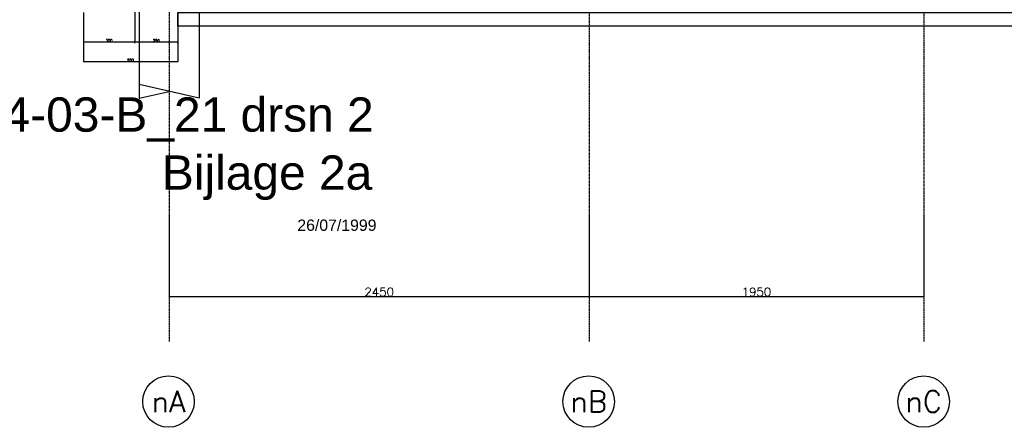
# Model space of a CAD drawing. Extents: x 0 to 297174, y -27731 to 163980.
# Tile 2 of 152: x 106804 to 112546, y 88697 to 91074. Entities that reach past the tile are written whole.
import ezdxf
from ezdxf.enums import TextEntityAlignment as Align

# ---------------------------------------------------------------- set-up
doc = ezdxf.new("R2010")
doc.units = 0
doc.header["$LTSCALE"] = 5
doc.header["$MEASUREMENT"] = 0
doc.header["$PDMODE"] = 3
doc.header["$PDSIZE"] = 0.1
for name, pattern in [('DASHDOT', [1, 0.5, -0.25, 0, -0.25]), ('DASHED', [0.75, 0.5, -0.25]), ('DD1', [2.66667, 1.66667, -0.5, 0, -0.5])]:
    doc.linetypes.add(name, pattern=pattern)
doc.layers.get('0').update_dxf_attribs({"linetype": 'CONTINUOUS'})
doc.layers.get('DEFPOINTS').update_dxf_attribs({"linetype": 'CONTINUOUS'})
for name, color, linetype in [('A--L$7A-_STRAMIEN', 1, 'DASHDOT'), ('A--L17--', 7, 'CONTINUOUS'), ('A--L17--_F123-', 7, 'CONTINUOUS'), ('A--L31--', 2, 'CONTINUOUS'), ('A--M$1A-_F123-', 1, 'CONTINUOUS'), ('A--M1$A-_F123-', 1, 'CONTINUOUS'), ('A--T$1A-_F123-_0_25MM', 2, 'CONTINUOUS'), ('A--T$7A-_STRAMIEN', 2, 'CONTINUOUS'), ('STRAMIEN', 8, 'DD1'), ('X--LR---_CP', 7, 'CONTINUOUS')]:
    doc.layers.add(name, color=color, linetype=linetype)
doc.styles.add('ALFA-0_25', font='ROMANS')
doc.styles.add('EB1', font='ARIAL.TTF')
doc.styles.add('HIEMSTRA', font='romans.shx')
doc.dimstyles.new('ALFA25', dxfattribs={"dimtxt": 50, "dimasz": 2, "dimexe": 0.3, "dimexo": 0.3, "dimgap": 2, "dimtad": 1, "dimdec": 0, "dimzin": 0, "dimdsep": 46, "dimtxsty": 'HIEMSTRA', "dimblk1": 'OBLIQUE', "dimblk2": 'OBLIQUE', "dimsah": 1, "dimcen": 0.09, "dimdle": 0.3, "dimclrd": 1, "dimclre": 1, "dimclrt": 2, "dimadec": 0, "dimazin": 0, "dimtfac": 0.75, "dimtdec": 4, "dimtix": 1, "dimtmove": 2, "dimatfit": 3, "dimldrblk": 'OBLIQUE', "dimfxl": 0, "dimtvp": 625, "dimtolj": 1, "dimtzin": 0, "dimarcsym": 0})

# ---------------------------------------------------------------- blocks, each defined once
blk = doc.blocks.new('STRAM_CIR')
at = {"layer": 'A--L$7A-_STRAMIEN', "linetype": 'Continuous'}
blk.add_circle((0, 0), 3, dxfattribs=at)
blk = doc.blocks.new('Q010075-')
at = {"layer": 'A--L17--_F123-', "color": 1, "linetype": 'DASHED'}
blk.add_lwpolyline([(-175, 0), (-175, 80), (175, 80), (175, 0)], dxfattribs=at)
at = {"layer": 'A--L17--_F123-', "color": 1, "linetype": 'Continuous'}
for points in [[(175, 0), (175, -500), (-175, -420)], [(-175, 0), (-175, -500), (0, -460)]]:
    blk.add_lwpolyline(points, dxfattribs=at)
at = {"layer": 'X--LR---_CP'}
for p in [(-175, 0), (-175, 0), (175, 0)]:
    blk.add_point(p, dxfattribs=at)
blk = doc.blocks.new('_OBLIQUE')
at = {"color": 0, "linetype": 'ByBlock'}
blk.add_line((-0.5, -0.5), (0.5, 0.5), dxfattribs=at)
blk = doc.blocks.new('*D318')
at = {"color": 1, "linetype": 'ByBlock'}
for p, q in [((107675.7, 89932.7), (107675.7, 89458.8)), ((110125.7, 89932.7), (110125.7, 89458.8)), ((107675.4, 89459.1), (110126, 89459.1))]:
    blk.add_line(p, q, dxfattribs=at)
at = {"layer": 'DEFPOINTS', "color": 0, "linetype": 'ByBlock'}
for p in [(107675.7, 89933), (110125.7, 89933), (110125.7, 89459.1)]:
    blk.add_point(p, dxfattribs=at)
at = {"color": 1, "linetype": 'ByBlock', "xscale": 2, "yscale": 2, "zscale": 2, "rotation": 180}
blk.add_blockref('_OBLIQUE', (107675.7, 89459.1), dxfattribs=at)
at = {"color": 1, "linetype": 'ByBlock', "xscale": 2, "yscale": 2, "zscale": 2}
blk.add_blockref('_OBLIQUE', (110125.7, 89459.1), dxfattribs=at)
at = {"color": 2, "linetype": 'ByBlock', "insert": (108900.7, 89486.1), "char_height": 50, "attachment_point": 5, "style": 'HIEMSTRA'}
blk.add_mtext('\\A1;2450', dxfattribs=at)
blk = doc.blocks.new('*D319')
at = {"color": 1, "linetype": 'ByBlock'}
for p, q in [((110125.7, 89932.7), (110125.7, 89458.8)), ((112075.7, 89932.7), (112075.7, 89458.8)), ((110125.4, 89459.1), (112076, 89459.1))]:
    blk.add_line(p, q, dxfattribs=at)
at = {"layer": 'DEFPOINTS', "color": 0, "linetype": 'ByBlock'}
for p in [(110125.7, 89933), (112075.7, 89933), (112075.7, 89459.1)]:
    blk.add_point(p, dxfattribs=at)
at = {"color": 1, "linetype": 'ByBlock', "xscale": 2, "yscale": 2, "zscale": 2, "rotation": 180}
blk.add_blockref('_OBLIQUE', (110125.7, 89459.1), dxfattribs=at)
at = {"color": 1, "linetype": 'ByBlock', "xscale": 2, "yscale": 2, "zscale": 2}
blk.add_blockref('_OBLIQUE', (112075.7, 89459.1), dxfattribs=at)
at = {"color": 2, "linetype": 'ByBlock', "insert": (111100.7, 89486.1), "char_height": 50, "attachment_point": 5, "style": 'HIEMSTRA'}
blk.add_mtext('\\A1;1950', dxfattribs=at)
blk = doc.blocks.new('*D343')
at = {"layer": 'A--M1$A-_F123-', "color": 1, "lineweight": -2}
for p, q in [((107175.7, 91115.8), (107175.7, 90829.3)), ((107725.7, 91115.8), (107725.7, 90829.3)), ((107175.6, 90829.4), (107725.8, 90829.4))]:
    blk.add_line(p, q, dxfattribs=at)
at = {"layer": 'DEFPOINTS', "color": 0}
for p in [(107175.7, 91115.9), (107725.7, 91115.9), (107725.7, 90829.4)]:
    blk.add_point(p, dxfattribs=at)
at = {"layer": 'A--M1$A-_F123-', "color": 1, "lineweight": -2, "xscale": 0.6, "yscale": 0.6, "zscale": 0.6, "rotation": 180}
blk.add_blockref('_OBLIQUE', (107175.7, 90829.4), dxfattribs=at)
at = {"layer": 'A--M1$A-_F123-', "color": 1, "lineweight": -2, "xscale": 0.6, "yscale": 0.6, "zscale": 0.6}
blk.add_blockref('_OBLIQUE', (107725.7, 90829.4), dxfattribs=at)
at = {"layer": 'A--M1$A-_F123-', "color": 2, "insert": (107450.7, 90837.5), "char_height": 15, "attachment_point": 5, "style": 'HIEMSTRA'}
blk.add_mtext('\\A1;550', dxfattribs=at)
blk = doc.blocks.new('*D344')
at = {"layer": 'A--M1$A-_F123-', "color": 1, "lineweight": -2}
for p, q in [((107475.7, 91465.8), (107475.7, 90944)), ((107175.7, 91115.8), (107175.7, 90944)), ((107175.6, 90944.1), (107475.8, 90944.1))]:
    blk.add_line(p, q, dxfattribs=at)
at = {"layer": 'DEFPOINTS', "color": 0}
for p in [(107475.7, 91465.9), (107175.7, 91115.9), (107475.7, 90944.1)]:
    blk.add_point(p, dxfattribs=at)
at = {"layer": 'A--M1$A-_F123-', "color": 1, "lineweight": -2, "xscale": 0.6, "yscale": 0.6, "zscale": 0.6, "rotation": 180}
blk.add_blockref('_OBLIQUE', (107175.7, 90944.1), dxfattribs=at)
at = {"layer": 'A--M1$A-_F123-', "color": 1, "lineweight": -2, "xscale": 0.6, "yscale": 0.6, "zscale": 0.6}
blk.add_blockref('_OBLIQUE', (107475.7, 90944.1), dxfattribs=at)
at = {"layer": 'A--M1$A-_F123-', "color": 2, "insert": (107325.7, 90952.2), "char_height": 15, "attachment_point": 5, "style": 'HIEMSTRA'}
blk.add_mtext('\\A1;300', dxfattribs=at)
blk = doc.blocks.new('*D347')
at = {"layer": 'A--M$1A-_F123-', "color": 1, "lineweight": -2}
for p, q in [((107475.6, 90944.1), (107725.8, 90944.1)), ((107475.7, 90937.2), (107475.7, 90944.2)), ((107725.7, 90937.2), (107725.7, 90944.2))]:
    blk.add_line(p, q, dxfattribs=at)
at = {"layer": 'DEFPOINTS', "color": 0}
for p in [(107725.7, 90944.1), (107475.7, 90937.1), (107725.7, 90937.1)]:
    blk.add_point(p, dxfattribs=at)
at = {"layer": 'A--M$1A-_F123-', "color": 1, "lineweight": -2, "xscale": 0.6, "yscale": 0.6, "zscale": 0.6, "rotation": 180}
blk.add_blockref('_OBLIQUE', (107475.7, 90944.1), dxfattribs=at)
at = {"layer": 'A--M$1A-_F123-', "color": 1, "lineweight": -2, "xscale": 0.6, "yscale": 0.6, "zscale": 0.6}
blk.add_blockref('_OBLIQUE', (107725.7, 90944.1), dxfattribs=at)
at = {"layer": 'A--M$1A-_F123-', "color": 2, "insert": (107600.7, 90952.2), "char_height": 15, "attachment_point": 5, "style": 'HIEMSTRA'}
blk.add_mtext('\\A1;250', dxfattribs=at)

msp = doc.modelspace()

# ---------------------------------------------------------------- linework, layer by layer
at = {"layer": 'A--L31--'}
msp.add_lwpolyline([(107725.7, 91115.9), (113075.7, 91115.9), (113075.7, 91035.9), (107725.7, 91035.9)], close=True, dxfattribs=at)
at = {"layer": 'STRAMIEN', "linetype": 'DASHDOT'}
for p, q in [((107675.7, 109186.3), (107675.7, 89196.8)), ((110125.7, 109186.3), (110125.7, 89196.8)), ((112075.7, 109186.3), (112075.7, 89196.8))]:
    msp.add_line(p, q, dxfattribs=at)

# ---------------------------------------------------------------- block references
at = {"layer": 'A--L$7A-_STRAMIEN', "xscale": 50, "yscale": 50}
for p in [(107672.2, 88846.8), (110122.2, 88846.8), (112075.7, 88846.8)]:
    msp.add_blockref('STRAM_CIR', p, dxfattribs=at)
at = {"layer": 'A--L17--'}
msp.add_blockref('Q010075-', (107675.7, 91115.9), dxfattribs=at)

# ---------------------------------------------------------------- texts
at = {"layer": 'A--T$1A-_F123-_0_25MM', "style": 'EB1'}
for s, height, p in [('Tekening 94-03-B_21 drsn 2', 200, (105327.9, 90420.8)), ('Bijlage 2a', 200, (107633.4, 90082.4)), ('26/07/1999', 66, (108423.4, 89842.4))]:
    msp.add_text(s, height=height, dxfattribs=at).set_placement(p)
at = {"layer": 'A--T$7A-_STRAMIEN', "style": 'ALFA-0_25'}
for s, p in [('nA', (107672.2, 88846.8)), ('nB', (110122.2, 88846.8)), ('nC', (112075.7, 88846.8))]:
    msp.add_text(s, height=125, dxfattribs=at).set_placement(p, align=Align.MIDDLE_CENTER)

# ---------------------------------------------------------------- dimensions: what is measured, and where the dimension line sits
at = {"layer": 'A--M$1A-_F123-'}
dim = msp.add_linear_dim(base=(107725.7, 90944.1), p1=(107475.7, 90937.1), p2=(107725.7, 90937.1), dimstyle='ALFA25', override={"dimscale": 0.3}, dxfattribs=at)
dim.commit()
dim.dimension.update_dxf_attribs({"geometry": '*D347', "text_midpoint": (107600.7, 90952.2)})
for base, p1, p2, picture, middle in [((110125.7, 89459.1), (107675.7, 89933), (110125.7, 89933), '*D318', (108900.7, 89486.1)), ((112075.7, 89459.1), (110125.7, 89933), (112075.7, 89933), '*D319', (111100.7, 89486.1))]:
    dim = msp.add_linear_dim(base=base, p1=p1, p2=p2, dimstyle='ALFA25', dxfattribs=at)
    dim.commit()
    dim.dimension.update_dxf_attribs({"geometry": picture, "text_midpoint": middle})
at = {"layer": 'A--M1$A-_F123-'}
for base, p2, picture, middle in [((107475.7, 90944.1), (107475.7, 91465.9), '*D344', (107325.7, 90952.2)), ((107725.7, 90829.4), (107725.7, 91115.9), '*D343', (107450.7, 90837.5))]:
    dim = msp.add_linear_dim(base=base, p1=(107175.7, 91115.9), p2=p2, dimstyle='ALFA25', override={"dimscale": 0.3}, dxfattribs=at)
    dim.commit()
    dim.dimension.update_dxf_attribs({"geometry": picture, "text_midpoint": middle})

doc.saveas('drawing.dxf')
